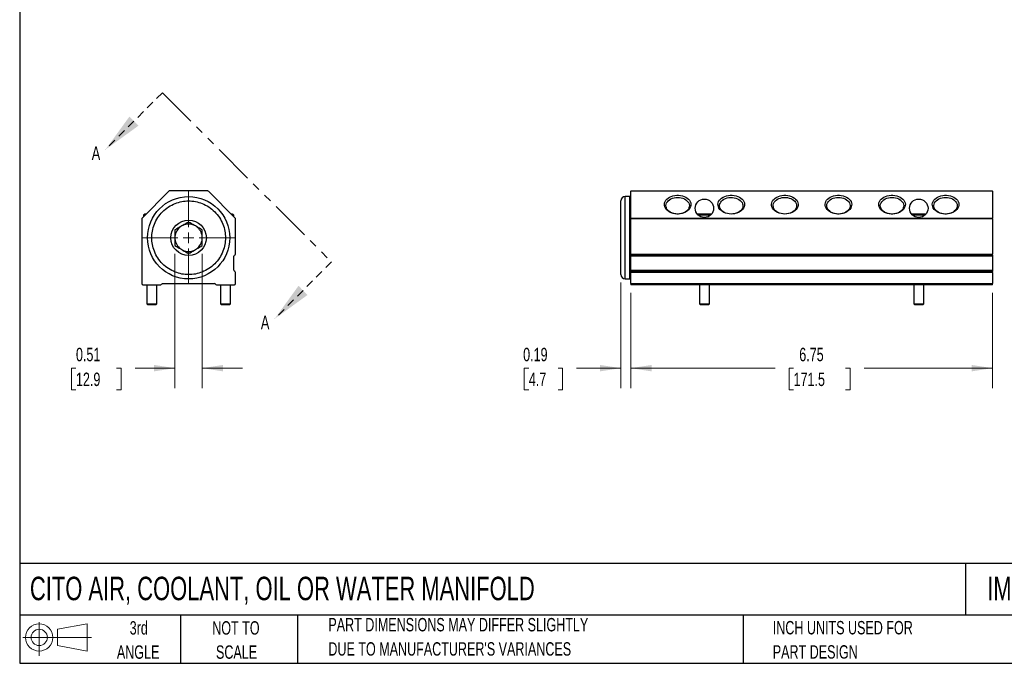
# Model space of a CAD drawing. Header units: inches. Extents: x 0.7 to 32.2, y 0.7 to 24.8.
# Tile 1 of 3: x 0.7 to 19.1, y 0.7 to 12.7. Entities that reach past the tile are written whole.
import ezdxf

# ---------------------------------------------------------------- set-up
doc = ezdxf.new("R2010")
doc.units = ezdxf.units.IN
doc.header["$LTSCALE"] = 3
doc.header["$MEASUREMENT"] = 0
doc.linetypes.add('HIDDEN', pattern=[0.075, 0.05, -0.025])
doc.linetypes.add('PHANTOM', pattern=[0.5, 0.25, -0.05, 0.05, -0.05, 0.05, -0.05])
doc.layers.add('TEXT', color=140, linetype='Continuous', lineweight=25)
doc.styles.add('SLDTEXTSTYLE0', font='TXT', dxfattribs={"width": 0.7})
doc.dimstyles.new('SLDDIMSTYLE0', dxfattribs={"dimtxt": 0.254883, "dimasz": 0.39, "dimexe": 0, "dimexo": 0.0625, "dimgap": 0.063721, "dimtad": 0, "dimtih": 1, "dimtoh": 1, "dimrnd": 1e-09, "dimzin": 12, "dimdsep": 46, "dimtxsty": 'SLDTEXTSTYLE0', "dimsah": 1, "dimcen": 0.09, "dimadec": 0, "dimazin": 3, "dimtfac": 1, "dimtofl": 0, "dimtmove": 0, "dimatfit": 3, "dimfxl": 0, "dimfrac": 2, "dimtolj": 1, "dimtzin": 12, "dimarcsym": 0})
doc.dimstyles.new('SLDDIMSTYLE1', dxfattribs={"dimtxt": 0.254883, "dimasz": 0.39, "dimexe": 0, "dimexo": 0.0625, "dimgap": 0.063721, "dimtad": 0, "dimtih": 1, "dimtoh": 1, "dimrnd": 1e-09, "dimdsep": 46, "dimtxsty": 'SLDTEXTSTYLE0', "dimsah": 1, "dimcen": 0.09, "dimadec": 0, "dimazin": 2, "dimtfac": 1, "dimtmove": 0, "dimatfit": 0, "dimfxl": 0, "dimfrac": 2, "dimtolj": 1, "dimtzin": 12, "dimarcsym": 0})

# ---------------------------------------------------------------- blocks, each defined once
blk = doc.blocks.new('Block11')
at = {"color": 7, "linetype": 'Continuous', "lineweight": 18}
for p, q in [((0.306, 0.627), (0.306, 0)), ((0.647, 0.492), (1.202, 0.594)), ((1.202, 0.594), (1.202, 0.086)), ((0.647, 0.189), (0.647, 0.492)), ((0, 0.34), (1.284, 0.34)), ((0.647, 0.189), (1.202, 0.086))]:
    blk.add_line(p, q, dxfattribs=at)
for radius in [0.254, 0.152]:
    blk.add_circle((0.306, 0.34), radius, dxfattribs=at)
blk = doc.blocks.new('Block12')
at = {"color": 7, "linetype": 'Continuous'}
blk.add_blockref('Block11', (0, 0), dxfattribs=at)
blk = doc.blocks.new('_D')
at = {"color": 7, "linetype": 'Continuous', "lineweight": 0}
for p, q in [((12.153, 7.659), (12.153, 5.878)), ((18.903, 7.659), (18.903, 5.878)), ((12.153, 6.253), (14.846, 6.253)), ((15.191, 6.253), (15.106, 6.253)), ((15.106, 6.253), (15.106, 5.848)), ((16.161, 6.253), (16.246, 6.253)), ((16.246, 6.253), (16.246, 5.848)), ((18.903, 6.253), (16.506, 6.253)), ((15.106, 5.848), (15.191, 5.848)), ((16.246, 5.848), (16.161, 5.848))]:
    blk.add_line(p, q, dxfattribs=at)
at = {"color": 7, "linetype": 'Continuous', "lineweight": 18}
for points in [[(12.153, 6.253), (12.543, 6.193), (12.543, 6.313)], [(18.903, 6.253), (18.513, 6.313), (18.513, 6.193)]]:
    blk.add_solid(points, dxfattribs=at)
at = {"color": 7, "linetype": 'Continuous', "lineweight": 18, "char_height": 0.25, "attachment_point": 1, "style": 'SLDTEXTSTYLE0'}
for s, insert in [('6.75', (15.297, 6.632)), ('171.5', (15.191, 6.17))]:
    blk.add_mtext(s, dxfattribs=dict(at, insert=insert))
blk = doc.blocks.new('_D_1')
at = {"color": 7, "linetype": 'Continuous', "lineweight": 0}
for p, q in [((11.968, 7.847), (11.968, 5.878)), ((12.153, 7.659), (12.153, 5.878)), ((10.251, 6.253), (10.166, 6.253)), ((10.166, 6.253), (10.166, 5.848)), ((10.797, 6.253), (10.882, 6.253)), ((10.882, 6.253), (10.882, 5.848)), ((11.968, 6.253), (11.142, 6.253)), ((12.153, 6.253), (12.903, 6.253)), ((10.166, 5.848), (10.251, 5.848)), ((10.882, 5.848), (10.797, 5.848))]:
    blk.add_line(p, q, dxfattribs=at)
at = {"color": 7, "linetype": 'Continuous', "lineweight": 18}
for points in [[(11.968, 6.253), (11.578, 6.313), (11.578, 6.193)], [(12.153, 6.253), (12.543, 6.193), (12.543, 6.313)]]:
    blk.add_solid(points, dxfattribs=at)
at = {"color": 7, "linetype": 'Continuous', "lineweight": 18, "char_height": 0.25, "attachment_point": 1, "style": 'SLDTEXTSTYLE0'}
for s, insert in [('0.19', (10.145, 6.632)), ('4.7', (10.251, 6.17))]:
    blk.add_mtext(s, dxfattribs=dict(at, insert=insert))
blk = doc.blocks.new('_D_9')
at = {"color": 7, "linetype": 'Continuous', "lineweight": 0}
for p, q in [((3.648, 8.387), (3.648, 5.878)), ((4.156, 8.387), (4.156, 5.878)), ((1.8, 6.253), (1.715, 6.253)), ((1.715, 6.253), (1.715, 5.848)), ((2.558, 6.253), (2.643, 6.253)), ((2.643, 6.253), (2.643, 5.848)), ((3.648, 6.253), (2.903, 6.253)), ((4.156, 6.253), (4.906, 6.253)), ((1.715, 5.848), (1.8, 5.848)), ((2.643, 5.848), (2.558, 5.848))]:
    blk.add_line(p, q, dxfattribs=at)
at = {"color": 7, "linetype": 'Continuous', "lineweight": 18}
for points in [[(3.648, 6.253), (3.258, 6.313), (3.258, 6.193)], [(4.156, 6.253), (4.546, 6.193), (4.546, 6.313)]]:
    blk.add_solid(points, dxfattribs=at)
at = {"color": 7, "linetype": 'Continuous', "lineweight": 18, "char_height": 0.25, "attachment_point": 1, "style": 'SLDTEXTSTYLE0'}
for s, insert in [('0.51', (1.8, 6.632)), ('12.9', (1.8, 6.17))]:
    blk.add_mtext(s, dxfattribs=dict(at, insert=insert))
blk = doc.blocks.new('SW_CENTERMARKSYMBOL_5')
at = {"color": 0, "linetype": 'Continuous', "lineweight": 18}
for p, q in [((0, 0.2), (0, 0.867)), ((-0.2, 0), (-0.867, 0)), ((0, 0), (-0.1, 0)), ((0, 0), (0, 0.1)), ((0, 0), (0, -0.1)), ((0, 0), (0.1, 0)), ((0.2, 0), (0.867, 0)), ((0, -0.2), (0, -0.867))]:
    blk.add_line(p, q, dxfattribs=at)
blk = doc.blocks.new('SW_PROJECTIONARROW_0')
at = {"color": 0, "linetype": 'HIDDEN', "lineweight": 18}
for p, q in [((3.412, 11.389), (2.351, 10.328)), ((6.568, 8.233), (5.507, 7.172))]:
    blk.add_line(p, q, dxfattribs=at)
at = {"color": 0, "linetype": 'PHANTOM', "lineweight": 35}
blk.add_line((3.412, 11.389), (6.568, 8.233), dxfattribs=at)
at = {"color": 0, "linetype": 'Continuous', "lineweight": 25}
for points in [[(2.351, 10.328), (2.967, 10.774), (2.797, 10.943)], [(5.507, 7.172), (6.122, 7.618), (5.953, 7.788)]]:
    blk.add_solid(points, dxfattribs=at)
at = {"color": 0, "linetype": 'Continuous', "lineweight": 25, "char_height": 0.255, "attachment_point": 1, "style": 'SLDTEXTSTYLE0'}
for insert in [(2.094, 10.387), (5.25, 7.232)]:
    blk.add_mtext('A', dxfattribs=dict(at, insert=insert))

msp = doc.modelspace()

# ---------------------------------------------------------------- linework, layer by layer
for p, q in [((4.256, 9.559), (3.548, 9.559)), ((12.153, 9.559), (18.903, 9.559)), ((12.153, 9.559), (12.153, 9.553)), ((18.903, 9.553), (18.903, 9.559)), ((3.534, 9.553), (3.033, 9.052)), ((4.771, 9.052), (4.271, 9.553)), ((12.133, 9.451), (12.048, 9.451)), ((12.048, 7.917), (12.048, 9.451)), ((12.133, 7.917), (12.133, 9.451)), ((18.903, 9.553), (12.153, 9.553)), ((12.153, 9.052), (12.153, 9.553)), ((18.903, 9.553), (18.903, 9.052)), ((3.027, 9.038), (3.027, 7.829)), ((3.087, 9.124), (3.059, 9.104)), ((3.059, 9.104), (3.059, 9.078)), ((3.085, 9.104), (3.059, 9.104)), ((3.105, 9.124), (3.087, 9.124)), ((4.718, 9.124), (4.7, 9.124)), ((4.746, 9.104), (4.718, 9.124)), ((4.746, 9.104), (4.72, 9.104)), ((4.746, 9.078), (4.746, 9.104)), ((4.777, 8.378), (4.777, 9.038)), ((12.153, 9.052), (18.903, 9.052)), ((12.153, 9.052), (12.153, 9.038)), ((18.903, 9.038), (12.153, 9.038)), ((12.153, 8.378), (12.153, 9.038)), ((13.4, 9.124), (13.398, 9.122)), ((13.656, 9.124), (13.4, 9.124)), ((13.641, 9.104), (13.416, 9.104)), ((13.659, 9.122), (13.656, 9.124)), ((17.4, 9.124), (17.398, 9.122)), ((17.656, 9.124), (17.4, 9.124)), ((17.641, 9.104), (17.416, 9.104)), ((17.659, 9.122), (17.656, 9.124)), ((18.903, 9.038), (18.903, 9.052)), ((18.903, 9.038), (18.903, 8.378)), ((4.747, 8.078), (4.747, 8.339)), ((12.153, 8.378), (18.903, 8.378)), ((12.153, 8.378), (12.153, 8.358)), ((12.153, 8.358), (18.903, 8.358)), ((12.153, 8.339), (12.153, 8.358)), ((18.903, 8.339), (12.153, 8.339)), ((12.153, 8.078), (12.153, 8.339)), ((18.903, 8.358), (18.903, 8.378)), ((18.903, 8.358), (18.903, 8.339)), ((18.903, 8.339), (18.903, 8.078)), ((4.777, 7.829), (4.777, 8.039)), ((12.048, 7.917), (12.133, 7.917)), ((12.153, 8.078), (18.903, 8.078)), ((12.153, 8.058), (12.153, 8.078)), ((18.903, 8.058), (12.153, 8.058)), ((12.153, 8.058), (12.153, 8.039)), ((18.903, 8.039), (12.153, 8.039)), ((12.153, 7.829), (12.153, 8.039)), ((18.903, 8.078), (18.903, 8.058)), ((18.903, 8.039), (18.903, 8.058)), ((18.903, 8.039), (18.903, 7.829)), ((3.047, 7.809), (3.382, 7.809)), ((3.12, 7.809), (3.12, 7.454)), ((3.31, 7.454), (3.31, 7.809)), ((3.417, 7.829), (4.388, 7.829)), ((4.422, 7.809), (4.757, 7.809)), ((4.495, 7.809), (4.495, 7.454)), ((4.685, 7.454), (4.685, 7.809)), ((12.153, 7.829), (18.903, 7.829)), ((12.153, 7.829), (12.153, 7.809)), ((18.903, 7.809), (12.153, 7.809)), ((13.433, 7.809), (13.433, 7.454)), ((13.623, 7.454), (13.623, 7.809)), ((17.433, 7.809), (17.433, 7.454)), ((17.623, 7.454), (17.623, 7.809)), ((18.903, 7.809), (18.903, 7.829)), ((3.12, 7.454), (3.14, 7.434)), ((3.12, 7.454), (3.215, 7.454)), ((3.215, 7.434), (3.14, 7.434)), ((3.215, 7.454), (3.31, 7.454)), ((3.29, 7.434), (3.215, 7.434)), ((3.29, 7.434), (3.31, 7.454)), ((4.495, 7.454), (4.515, 7.434)), ((4.495, 7.454), (4.59, 7.454)), ((4.59, 7.434), (4.515, 7.434)), ((4.59, 7.454), (4.685, 7.454)), ((4.665, 7.434), (4.59, 7.434)), ((4.665, 7.434), (4.685, 7.454)), ((13.433, 7.454), (13.453, 7.434)), ((13.433, 7.454), (13.623, 7.454)), ((13.603, 7.434), (13.453, 7.434)), ((13.603, 7.434), (13.623, 7.454)), ((17.433, 7.454), (17.453, 7.434)), ((17.433, 7.454), (17.623, 7.454)), ((17.603, 7.434), (17.453, 7.434)), ((17.603, 7.434), (17.623, 7.454))]:
    msp.add_line(p, q)
at = {"flags": 128}
for points in [[(13.028, 9.127), (12.992, 9.129), (12.957, 9.134), (12.923, 9.143), (12.891, 9.156), (12.862, 9.172), (12.837, 9.19), (12.816, 9.211), (12.799, 9.234), (12.788, 9.258), (12.781, 9.283), (12.78, 9.309), (12.784, 9.334), (12.793, 9.359), (12.807, 9.383), (12.826, 9.405), (12.849, 9.424), (12.876, 9.442), (12.907, 9.456), (12.939, 9.467), (12.974, 9.474), (13.01, 9.478), (13.046, 9.478), (13.082, 9.474), (13.117, 9.467), (13.15, 9.456), (13.18, 9.442), (13.207, 9.424), (13.23, 9.405), (13.249, 9.383), (13.263, 9.359), (13.273, 9.334), (13.277, 9.309), (13.275, 9.283), (13.269, 9.258), (13.257, 9.234), (13.24, 9.211), (13.219, 9.19), (13.194, 9.172), (13.165, 9.156), (13.134, 9.143), (13.1, 9.134), (13.064, 9.129), (13.028, 9.127)], [(13.028, 9.436), (13.062, 9.434), (13.094, 9.429), (13.125, 9.42), (13.154, 9.408), (13.18, 9.393), (13.202, 9.375), (13.22, 9.355), (13.234, 9.334), (13.243, 9.311), (13.247, 9.287), (13.245, 9.264), (13.239, 9.24), (13.228, 9.218), (13.212, 9.197), (13.191, 9.179), (13.167, 9.162), (13.14, 9.149), (13.11, 9.138), (13.078, 9.131), (13.045, 9.127), (13.011, 9.127), (12.978, 9.131), (12.946, 9.138), (12.917, 9.149), (12.889, 9.162), (12.865, 9.179), (12.845, 9.197), (12.829, 9.218), (12.817, 9.24), (12.811, 9.264), (12.81, 9.287), (12.814, 9.311), (12.823, 9.334), (12.836, 9.355), (12.854, 9.375), (12.877, 9.393), (12.902, 9.408), (12.931, 9.42), (12.962, 9.429), (12.995, 9.434), (13.028, 9.436)], [(14.028, 9.127), (13.992, 9.129), (13.957, 9.134), (13.923, 9.143), (13.891, 9.156), (13.862, 9.172), (13.837, 9.19), (13.816, 9.211), (13.799, 9.234), (13.788, 9.258), (13.781, 9.283), (13.78, 9.309), (13.784, 9.334), (13.793, 9.359), (13.807, 9.383), (13.826, 9.405), (13.849, 9.424), (13.876, 9.442), (13.907, 9.456), (13.939, 9.467), (13.974, 9.474), (14.01, 9.478), (14.046, 9.478), (14.082, 9.474), (14.117, 9.467), (14.15, 9.456), (14.18, 9.442), (14.207, 9.424), (14.23, 9.405), (14.249, 9.383), (14.263, 9.359), (14.273, 9.334), (14.277, 9.309), (14.275, 9.283), (14.269, 9.258), (14.257, 9.234), (14.24, 9.211), (14.219, 9.19), (14.194, 9.172), (14.165, 9.156), (14.134, 9.143), (14.1, 9.134), (14.064, 9.129), (14.028, 9.127)], [(13.874, 9.172), (13.852, 9.19), (13.834, 9.21), (13.821, 9.232), (13.813, 9.255), (13.81, 9.278), (13.812, 9.302), (13.819, 9.325), (13.831, 9.347), (13.847, 9.368), (13.868, 9.386), (13.892, 9.402), (13.92, 9.416), (13.95, 9.426), (13.982, 9.432), (14.016, 9.436), (14.049, 9.435), (14.082, 9.431), (14.114, 9.423), (14.143, 9.413), (14.17, 9.399), (14.194, 9.382), (14.214, 9.363), (14.229, 9.342), (14.24, 9.319), (14.246, 9.296), (14.246, 9.272), (14.242, 9.249), (14.232, 9.226), (14.218, 9.205), (14.199, 9.185), (14.177, 9.168), (14.15, 9.153), (14.121, 9.142), (14.09, 9.133), (14.057, 9.128), (14.024, 9.127), (13.991, 9.129), (13.958, 9.135), (13.927, 9.144), (13.899, 9.157), (13.874, 9.172)], [(15.028, 9.127), (14.992, 9.129), (14.957, 9.134), (14.923, 9.143), (14.891, 9.156), (14.862, 9.172), (14.837, 9.19), (14.816, 9.211), (14.799, 9.234), (14.788, 9.258), (14.781, 9.283), (14.78, 9.309), (14.784, 9.334), (14.793, 9.359), (14.807, 9.383), (14.826, 9.405), (14.849, 9.424), (14.876, 9.442), (14.907, 9.456), (14.939, 9.467), (14.974, 9.474), (15.01, 9.478), (15.046, 9.478), (15.082, 9.474), (15.117, 9.467), (15.15, 9.456), (15.18, 9.442), (15.207, 9.424), (15.23, 9.405), (15.249, 9.383), (15.263, 9.359), (15.273, 9.334), (15.277, 9.309), (15.275, 9.283), (15.269, 9.258), (15.257, 9.234), (15.24, 9.211), (15.219, 9.19), (15.194, 9.172), (15.165, 9.156), (15.134, 9.143), (15.1, 9.134), (15.064, 9.129), (15.028, 9.127)], [(15.028, 9.127), (14.995, 9.129), (14.962, 9.134), (14.931, 9.143), (14.902, 9.155), (14.877, 9.17), (14.854, 9.188), (14.836, 9.208), (14.823, 9.229), (14.814, 9.252), (14.81, 9.275), (14.811, 9.299), (14.817, 9.322), (14.829, 9.345), (14.845, 9.365), (14.865, 9.384), (14.889, 9.401), (14.917, 9.414), (14.946, 9.425), (14.978, 9.432), (15.011, 9.435), (15.045, 9.435), (15.078, 9.432), (15.11, 9.425), (15.14, 9.414), (15.167, 9.401), (15.191, 9.384), (15.212, 9.365), (15.228, 9.345), (15.239, 9.322), (15.245, 9.299), (15.247, 9.275), (15.243, 9.252), (15.234, 9.229), (15.22, 9.208), (15.202, 9.188), (15.18, 9.17), (15.154, 9.155), (15.125, 9.143), (15.094, 9.134), (15.062, 9.129), (15.028, 9.127)], [(16.028, 9.127), (15.992, 9.129), (15.957, 9.134), (15.923, 9.143), (15.891, 9.156), (15.862, 9.172), (15.837, 9.19), (15.816, 9.211), (15.799, 9.234), (15.788, 9.258), (15.781, 9.283), (15.78, 9.309), (15.784, 9.334), (15.793, 9.359), (15.807, 9.383), (15.826, 9.405), (15.849, 9.424), (15.876, 9.442), (15.907, 9.456), (15.939, 9.467), (15.974, 9.474), (16.01, 9.478), (16.046, 9.478), (16.082, 9.474), (16.117, 9.467), (16.15, 9.456), (16.18, 9.442), (16.207, 9.424), (16.23, 9.405), (16.249, 9.383), (16.263, 9.359), (16.273, 9.334), (16.277, 9.309), (16.275, 9.283), (16.269, 9.258), (16.257, 9.234), (16.24, 9.211), (16.219, 9.19), (16.194, 9.172), (16.165, 9.156), (16.134, 9.143), (16.1, 9.134), (16.064, 9.129), (16.028, 9.127)], [(16.028, 9.436), (16.062, 9.434), (16.094, 9.429), (16.125, 9.42), (16.154, 9.408), (16.18, 9.393), (16.202, 9.375), (16.22, 9.355), (16.234, 9.334), (16.243, 9.311), (16.247, 9.287), (16.245, 9.264), (16.239, 9.24), (16.228, 9.218), (16.212, 9.197), (16.191, 9.179), (16.167, 9.162), (16.14, 9.149), (16.11, 9.138), (16.078, 9.131), (16.045, 9.127), (16.011, 9.127), (15.978, 9.131), (15.946, 9.138), (15.917, 9.149), (15.889, 9.162), (15.865, 9.179), (15.845, 9.197), (15.829, 9.218), (15.817, 9.24), (15.811, 9.264), (15.81, 9.287), (15.814, 9.311), (15.823, 9.334), (15.836, 9.355), (15.854, 9.375), (15.877, 9.393), (15.902, 9.408), (15.931, 9.42), (15.962, 9.429), (15.995, 9.434), (16.028, 9.436)], [(17.028, 9.127), (16.992, 9.129), (16.957, 9.134), (16.923, 9.143), (16.891, 9.156), (16.862, 9.172), (16.837, 9.19), (16.816, 9.211), (16.799, 9.234), (16.788, 9.258), (16.781, 9.283), (16.78, 9.309), (16.784, 9.334), (16.793, 9.359), (16.807, 9.383), (16.826, 9.405), (16.849, 9.424), (16.876, 9.442), (16.907, 9.456), (16.939, 9.467), (16.974, 9.474), (17.01, 9.478), (17.046, 9.478), (17.082, 9.474), (17.117, 9.467), (17.15, 9.456), (17.18, 9.442), (17.207, 9.424), (17.23, 9.405), (17.249, 9.383), (17.263, 9.359), (17.273, 9.334), (17.277, 9.309), (17.275, 9.283), (17.269, 9.258), (17.257, 9.234), (17.24, 9.211), (17.219, 9.19), (17.194, 9.172), (17.165, 9.156), (17.134, 9.143), (17.1, 9.134), (17.064, 9.129), (17.028, 9.127)], [(17.028, 9.436), (17.062, 9.434), (17.094, 9.429), (17.125, 9.42), (17.154, 9.408), (17.18, 9.393), (17.202, 9.375), (17.22, 9.355), (17.234, 9.334), (17.243, 9.311), (17.247, 9.287), (17.245, 9.264), (17.239, 9.24), (17.228, 9.218), (17.212, 9.197), (17.191, 9.179), (17.167, 9.162), (17.14, 9.149), (17.11, 9.138), (17.078, 9.131), (17.045, 9.127), (17.011, 9.127), (16.978, 9.131), (16.946, 9.138), (16.917, 9.149), (16.889, 9.162), (16.865, 9.179), (16.845, 9.197), (16.829, 9.218), (16.817, 9.24), (16.811, 9.264), (16.81, 9.287), (16.814, 9.311), (16.823, 9.334), (16.836, 9.355), (16.854, 9.375), (16.877, 9.393), (16.902, 9.408), (16.931, 9.42), (16.962, 9.429), (16.995, 9.434), (17.028, 9.436)], [(18.028, 9.127), (17.992, 9.129), (17.957, 9.134), (17.923, 9.143), (17.891, 9.156), (17.862, 9.172), (17.837, 9.19), (17.816, 9.211), (17.799, 9.234), (17.788, 9.258), (17.781, 9.283), (17.78, 9.309), (17.784, 9.334), (17.793, 9.359), (17.807, 9.383), (17.826, 9.405), (17.849, 9.424), (17.876, 9.442), (17.907, 9.456), (17.939, 9.467), (17.974, 9.474), (18.01, 9.478), (18.046, 9.478), (18.082, 9.474), (18.117, 9.467), (18.15, 9.456), (18.18, 9.442), (18.207, 9.424), (18.23, 9.405), (18.249, 9.383), (18.263, 9.359), (18.273, 9.334), (18.277, 9.309), (18.275, 9.283), (18.269, 9.258), (18.257, 9.234), (18.24, 9.211), (18.219, 9.19), (18.194, 9.172), (18.165, 9.156), (18.134, 9.143), (18.1, 9.134), (18.064, 9.129), (18.028, 9.127)], [(18.028, 9.436), (18.062, 9.434), (18.094, 9.429), (18.125, 9.42), (18.154, 9.408), (18.18, 9.393), (18.202, 9.375), (18.22, 9.355), (18.234, 9.334), (18.243, 9.311), (18.247, 9.287), (18.245, 9.264), (18.239, 9.24), (18.228, 9.218), (18.212, 9.197), (18.191, 9.179), (18.167, 9.162), (18.14, 9.149), (18.11, 9.138), (18.078, 9.131), (18.045, 9.127), (18.011, 9.127), (17.978, 9.131), (17.946, 9.138), (17.917, 9.149), (17.889, 9.162), (17.865, 9.179), (17.845, 9.197), (17.829, 9.218), (17.817, 9.24), (17.811, 9.264), (17.81, 9.287), (17.814, 9.311), (17.823, 9.334), (17.836, 9.355), (17.854, 9.375), (17.877, 9.393), (17.902, 9.408), (17.931, 9.42), (17.962, 9.429), (17.995, 9.434), (18.028, 9.436)]]:
    msp.add_lwpolyline(points, dxfattribs=at)
for centre, radius in [((3.902, 8.684), 0.767), ((13.528, 9.234), 0.172), ((17.528, 9.234), 0.172), ((3.902, 8.684), 0.331)]:
    msp.add_circle(centre, radius)
for centre, radius, start, end in [((3.548, 9.539), 0.02, 90, 135.0001), ((4.256, 9.539), 0.02, 45.0001, 90), ((12.048, 9.371), 0.08, 90, 180), ((12.133, 9.431), 0.02, 0, 90), ((3.047, 9.038), 0.02, 135.0001, 180), ((4.757, 9.038), 0.02, 0, 45.0001), ((3.902, 8.684), 0.255, 125.0759, 174.9241), ((3.902, 8.684), 0.255, 114.9241, 125.0759), ((3.902, 8.684), 0.255, 65.0759, 114.9241), ((3.902, 8.684), 0.255, 54.9241, 65.0759), ((3.902, 8.684), 0.255, 5.0759, 54.9241), ((3.902, 8.684), 0.255, 174.9241, 185.0759), ((3.902, 8.684), 0.255, 185.0759, 234.9241), ((3.902, 8.684), 0.255, 305.0759, 354.9241), ((3.902, 8.684), 0.255, 354.9241, 5.0759), ((3.902, 8.684), 0.255, 234.9241, 245.0759), ((3.902, 8.684), 0.255, 245.0759, 294.9241), ((3.902, 8.684), 0.255, 294.9241, 305.0759), ((4.767, 8.339), 0.02, 104.4775, 180), ((4.757, 8.378), 0.02, 284.4775, 360), ((4.767, 8.078), 0.02, 180, 255.5225), ((4.757, 8.039), 0.02, 0, 75.5225), ((12.048, 7.997), 0.08, 180, 270), ((12.133, 7.937), 0.02, 270, 0), ((3.047, 7.829), 0.02, 180, 270), ((3.382, 7.829), 0.02, 270, 330), ((3.417, 7.809), 0.02, 90, 150), ((4.388, 7.809), 0.02, 30, 90), ((4.422, 7.829), 0.02, 210, 270), ((4.757, 7.829), 0.02, 270, 0)]:
    msp.add_arc(centre, radius, start, end)
for points, knots in [([(3.215, 8.684), (3.215, 8.642), (3.223, 8.556), (3.26, 8.428), (3.324, 8.304), (3.413, 8.195), (3.523, 8.105), (3.646, 8.042), (3.774, 8.005), (3.902, 7.993), (4.031, 8.005), (4.159, 8.042), (4.282, 8.105), (4.392, 8.195), (4.481, 8.304), (4.545, 8.428), (4.581, 8.556), (4.593, 8.684), (4.581, 8.812), (4.545, 8.94), (4.481, 9.063), (4.392, 9.173), (4.282, 9.262), (4.159, 9.326), (4.031, 9.363), (3.902, 9.375), (3.774, 9.363), (3.646, 9.326), (3.523, 9.262), (3.413, 9.173), (3.324, 9.063), (3.26, 8.94), (3.223, 8.812), (3.215, 8.726), (3.215, 8.684)], [0, 0, 0, 0, 0.029129, 0.0600028, 0.0921602, 0.125, 0.1578398, 0.1899972, 0.220871, 0.25, 0.279129, 0.3100028, 0.3421602, 0.375, 0.4078398, 0.4399972, 0.470871, 0.5, 0.529129, 0.5600028, 0.5921602, 0.625, 0.6578398, 0.6899972, 0.720871, 0.75, 0.779129, 0.8100028, 0.8421602, 0.875, 0.9078398, 0.9399972, 0.970871, 1, 1, 1, 1]), ([(11.968, 7.997), (11.968, 7.997), (11.968, 7.997), (11.968, 7.997), (11.968, 7.998), (11.968, 8), (11.968, 8.001), (11.968, 8.003), (11.968, 8.006), (11.968, 8.011), (11.968, 8.023), (11.968, 8.044), (11.968, 8.073), (11.968, 8.12), (11.968, 8.195), (11.968, 8.304), (11.968, 8.428), (11.968, 8.556), (11.968, 8.684), (11.968, 8.812), (11.968, 8.94), (11.968, 9.063), (11.968, 9.173), (11.968, 9.248), (11.968, 9.295), (11.968, 9.323), (11.968, 9.345), (11.968, 9.358), (11.968, 9.365), (11.968, 9.368), (11.968, 9.37), (11.968, 9.371), (11.968, 9.371)], [0, 0, 0, 0, 0.0073001, 0.0145894, 0.0218717, 0.0291507, 0.0364303, 0.0437144, 0.0510067, 0.0583111, 0.0892022, 0.1201028, 0.1522816, 0.18447, 0.2501189, 0.3157677, 0.3800524, 0.4417711, 0.5000019, 0.5582327, 0.6199514, 0.6842361, 0.7498849, 0.8155338, 0.8477126, 0.879901, 0.9107921, 0.9416927, 0.9562812, 0.9708415, 0.9854043, 1, 1, 1, 1])]:
    msp.add_open_spline(points, degree=3, knots=knots)
for points in [[(3.756, 8.893), (3.719, 8.871), (3.683, 8.851), (3.648, 8.83)], [(3.648, 8.83), (3.648, 8.79), (3.648, 8.749), (3.648, 8.706)], [(3.902, 8.977), (3.867, 8.957), (3.831, 8.936), (3.795, 8.915)], [(4.01, 8.915), (3.973, 8.936), (3.937, 8.957), (3.902, 8.977)], [(4.156, 8.83), (4.121, 8.851), (4.085, 8.871), (4.049, 8.893)], [(4.156, 8.706), (4.156, 8.749), (4.156, 8.79), (4.156, 8.83)], [(3.648, 8.661), (3.648, 8.619), (3.648, 8.578), (3.648, 8.537)], [(4.156, 8.537), (4.156, 8.578), (4.156, 8.619), (4.156, 8.661)], [(3.648, 8.537), (3.683, 8.517), (3.719, 8.496), (3.756, 8.475)], [(3.795, 8.453), (3.831, 8.431), (3.867, 8.411), (3.902, 8.391)], [(3.902, 8.391), (3.937, 8.411), (3.973, 8.431), (4.01, 8.453)], [(4.049, 8.475), (4.085, 8.496), (4.121, 8.517), (4.156, 8.537)]]:
    msp.add_open_spline(points, degree=3)
at = {"layer": 'TEXT'}
for p, q in [((0.75, 24.75), (0.75, 0.75)), ((32.25, 2.613), (0.75, 2.613)), ((18.397, 2.613), (18.397, 1.65)), ((32.25, 1.65), (0.75, 1.65)), ((3.75, 1.65), (3.75, 0.75)), ((5.931, 1.65), (5.931, 0.75)), ((14.25, 1.65), (14.25, 0.75)), ((0.75, 0.75), (32.25, 0.75))]:
    msp.add_line(p, q, dxfattribs=at)

# ---------------------------------------------------------------- block references
at = {"color": 7, "linetype": 'Continuous', "lineweight": 25}
msp.add_blockref('SW_PROJECTIONARROW_0', (0, 0), dxfattribs=at)
at = {"color": 7, "linetype": 'Continuous', "lineweight": 0}
msp.add_blockref('SW_CENTERMARKSYMBOL_5', (3.902, 8.684), dxfattribs=at)
at = {"layer": 'TEXT'}
msp.add_blockref('Block12', (0.808, 0.892), dxfattribs=at)

# ---------------------------------------------------------------- texts
at = {"layer": 'TEXT', "style": 'SLDTEXTSTYLE0'}
for s, insert, char_height, attachment_point in [('CITO AIR, COOLANT, OIL OR WATER MANIFOLD', (0.941, 2.364), 0.4375, 1), ('IM3-6-BD-12-1-4-N-B', (18.804, 2.364), 0.4375, 1), ('3rd', (2.972, 1.535), 0.25, 2), ('NOT TO', (4.785, 1.535), 0.25, 2), ('PART DIMENSIONS MAY DIFFER SLIGHTLY', (6.51, 1.595), 0.25, 1), ('INCH UNITS USED FOR', (14.803, 1.539), 0.25, 1), ("DUE TO MANUFACTURER'S VARIANCES", (6.51, 1.143), 0.25, 1), ('ANGLE', (2.96, 1.084), 0.25, 2), ('SCALE', (4.797, 1.084), 0.25, 2), ('PART DESIGN', (14.803, 1.087), 0.25, 1)]:
    msp.add_mtext(s, dxfattribs=dict(at, insert=insert, char_height=char_height, attachment_point=attachment_point))

# ---------------------------------------------------------------- dimensions: what is measured, and where the dimension line sits
at = {"color": 7, "linetype": 'Continuous', "lineweight": 18}
dim = msp.add_linear_dim(base=(4.156, 6.253), p1=(3.648, 8.537), p2=(4.156, 8.537), angle=360, dimstyle='SLDDIMSTYLE1', dxfattribs=at)
dim.commit()
dim.dimension.update_dxf_attribs({"geometry": '_D_9', "text_midpoint": (2.179, 6.253), "dimtype": 160})
for base, p1, p2, dimstyle, picture, middle in [((11.968171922, 6.25271192), (12.153171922, 7.808814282), (11.968171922, 7.996815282), 'SLDDIMSTYLE1', '_D_1', (10.523916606, 6.25271192)), ((18.903, 6.253), (12.153, 7.809), (18.903, 7.809), 'SLDDIMSTYLE0', '_D', (15.676, 6.253))]:
    dim = msp.add_linear_dim(base=base, p1=p1, p2=p2, dimstyle=dimstyle, dxfattribs=at)
    dim.commit()
    dim.dimension.update_dxf_attribs({"geometry": picture, "text_midpoint": middle, "dimtype": 160})

doc.saveas('drawing.dxf')
